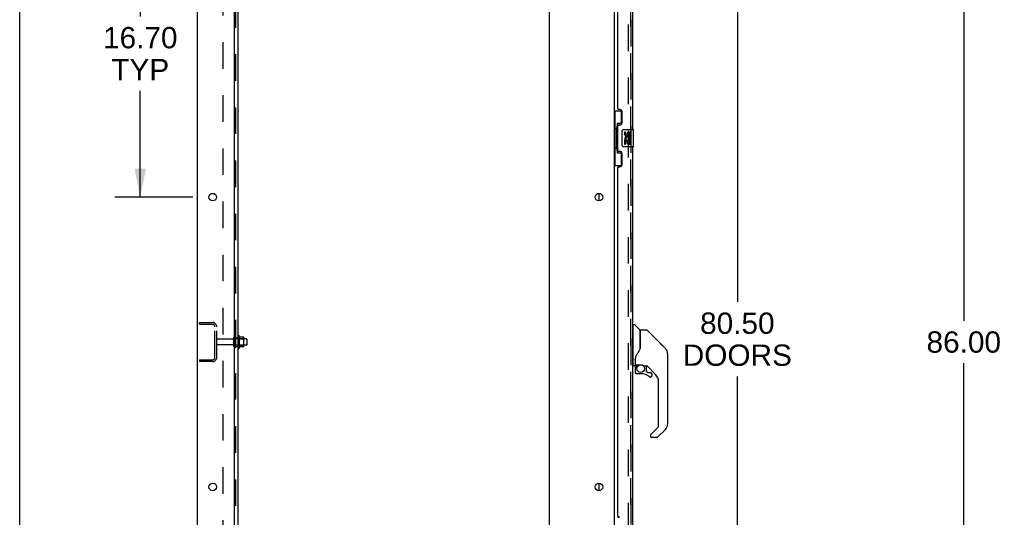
# Model space of a CAD drawing. Header units: inches. Extents: x 0 to 278, y 0 to 180.
# Tile 6 of 81: x 0 to 57, y 82 to 110. Entities that reach past the tile are written whole.
import ezdxf

# ---------------------------------------------------------------- set-up
doc = ezdxf.new("R2010")
doc.units = ezdxf.units.IN
doc.header["$LTSCALE"] = 15.310625
doc.header["$MEASUREMENT"] = 0
doc.linetypes.add('HIDDEN', pattern=[0.2, 0.1, -0.1])
doc.layers.get('0').update_dxf_attribs({"linetype": 'CONTINUOUS'})
for name, color, linetype in [('DEFAULT_2', 8, 'HIDDEN'), ('DIMENSIONS', 7, 'CONTINUOUS'), ('LEFTHAND_DOOR_ASSEMBLY', 7, 'CONTINUOUS'), ('RIGHTHAND_DOOR_ASSEMBLY', 7, 'CONTINUOUS'), ('SUBPANEL', 7, 'CONTINUOUS')]:
    doc.layers.add(name, color=color, linetype=linetype)
doc.styles.get("Standard").update_dxf_attribs({"font": 'arial.ttf'})
doc.dimstyles.new('DIMSTYLE_1', dxfattribs={"dimtxt": 1.228125, "dimasz": 1.6375, "dimexe": 0.09, "dimexo": 0.07, "dimgap": 0.0375, "dimtad": 0, "dimtih": 1, "dimtoh": 1, "dimzin": 4, "dimdsep": 46, "dimtxsty": 'Standard', "dimblk": '_FILLED', "dimblk1": '_FILLED', "dimblk2": '_FILLED', "dimcen": 0.09, "dimadec": 3, "dimazin": 1, "dimtfac": 1, "dimtdec": 3, "dimtofl": 0, "dimtmove": 0, "dimatfit": 3, "dimldrblk": '_FILLED', "dimfxl": 0, "dimtolj": 1, "dimtzin": 4, "dimarcsym": 0})

# ---------------------------------------------------------------- blocks, each defined once
blk = doc.blocks.new('_FILLED')
at = {"color": 0, "linetype": 'ByBlock'}
blk.add_solid([(0, 0), (-1, 0.2), (-1, -0.2)], dxfattribs=at)
blk = doc.blocks.new('*D7')
at = {"layer": 'DIMENSIONS', "color": 2, "linetype": 'Continuous'}
for p, q in [((36.209, 132.076), (42.824, 132.076)), ((41.35, 132.076), (41.35, 94.139)), ((41.35, 51.576), (41.35, 89.84)), ((36.209, 51.576), (42.824, 51.576))]:
    blk.add_line(p, q, dxfattribs=at)
at = {"layer": 'DIMENSIONS', "color": 2, "linetype": 'Continuous', "xscale": 1.6375, "yscale": 1.6375, "zscale": 1.6375}
for p, rotation in [((41.35, 132.076), 90), ((41.35, 51.576), 270)]:
    blk.add_blockref('_FILLED', p, dxfattribs=dict(at, rotation=rotation))
at = {"layer": 'DIMENSIONS', "color": 2, "linetype": 'Continuous', "insert": (41.35, 93.525), "char_height": 1.2281, "width": 6.28216, "attachment_point": 2, "line_spacing_factor": 0.9}
blk.add_mtext('80.50\\PDOORS', dxfattribs=at)
blk = doc.blocks.new('*D9')
at = {"layer": 'DIMENSIONS', "color": 2, "linetype": 'Continuous'}
for p, q in [((10.251, 69.749), (6.976, 69.749)), ((12.376, 69.749), (15.596, 69.749))]:
    blk.add_line(p, q, dxfattribs=at)
at = {"layer": 'DIMENSIONS', "color": 2, "linetype": 'Continuous', "xscale": 1.6375, "yscale": 1.6375, "zscale": 1.6375}
blk.add_blockref('_FILLED', (10.251, 69.749), dxfattribs=at)
at = {"layer": 'DIMENSIONS', "color": 2, "linetype": 'Continuous', "xscale": 1.6375, "yscale": 1.6375, "zscale": 1.6375, "rotation": 180}
blk.add_blockref('_FILLED', (12.376, 69.749), dxfattribs=at)
at = {"layer": 'DIMENSIONS', "color": 2, "linetype": 'Continuous', "insert": (16.21, 70.363), "char_height": 1.2281, "width": 3.3374, "attachment_point": 1, "line_spacing_factor": 0.9}
blk.add_mtext('2.13', dxfattribs=at)
blk = doc.blocks.new('*D11')
at = {"layer": 'DIMENSIONS', "color": 2, "linetype": 'Continuous'}
for p, q in [((9.98, 116.876), (5.474, 116.876)), ((6.948, 116.876), (6.948, 110.597)), ((6.948, 100.176), (6.948, 106.299)), ((9.98, 100.176), (5.474, 100.176))]:
    blk.add_line(p, q, dxfattribs=at)
at = {"layer": 'DIMENSIONS', "color": 2, "linetype": 'Continuous', "xscale": 1.6375, "yscale": 1.6375, "zscale": 1.6375}
for p, rotation in [((6.948, 116.876), 90), ((6.948, 100.176), 270)]:
    blk.add_blockref('_FILLED', p, dxfattribs=dict(at, rotation=rotation))
at = {"layer": 'DIMENSIONS', "color": 2, "linetype": 'Continuous', "insert": (6.948, 109.983), "char_height": 1.2281, "width": 4.29159, "attachment_point": 2, "line_spacing_factor": 0.9}
blk.add_mtext('16.70\\PTYP', dxfattribs=at)
blk = doc.blocks.new('*D21')
at = {"layer": 'DIMENSIONS', "color": 2, "linetype": 'Continuous'}
for p, q in [((56.663, 134.826), (52.923, 134.826)), ((54.397, 134.826), (54.397, 93.054)), ((54.397, 48.826), (54.397, 90.598)), ((56.663, 48.826), (52.923, 48.826))]:
    blk.add_line(p, q, dxfattribs=at)
at = {"layer": 'DIMENSIONS', "color": 2, "linetype": 'Continuous', "xscale": 1.6375, "yscale": 1.6375, "zscale": 1.6375}
for p, rotation in [((54.397, 134.826), 90), ((54.397, 48.826), 270)]:
    blk.add_blockref('_FILLED', p, dxfattribs=dict(at, rotation=rotation))
at = {"layer": 'DIMENSIONS', "color": 2, "linetype": 'Continuous', "insert": (54.397, 92.44), "char_height": 1.2281, "width": 4.29159, "attachment_point": 2, "line_spacing_factor": 0.9}
blk.add_mtext('86.00', dxfattribs=at)

msp = doc.modelspace()

# ---------------------------------------------------------------- linework, layer by layer
at = {"color": 7, "linetype": 'Continuous'}
for p, q in [((0, 0), (0, 180.125)), ((33.397, 99.958), (33.397, 100.393)), ((12.65, 92.182), (12.65, 91.47)), ((12.906, 92.103), (12.678, 92.103)), ((12.916, 91.57), (12.916, 92.081)), ((13.05, 92.013), (12.916, 92.013)), ((13.08, 91.983), (13.08, 91.668)), ((12.906, 91.548), (12.678, 91.548)), ((13.05, 91.638), (12.916, 91.638)), ((33.397, 83.258), (33.397, 83.693))]:
    msp.add_line(p, q, dxfattribs=at)
at = {"color": 3, "linetype": 'Continuous'}
for p, q in [((10.251, 48.93), (10.251, 134.722)), ((12.376, 50.951), (12.376, 131.326)), ((30.501, 131.326), (30.501, 50.951)), ((34.251, 131.378), (34.251, 52.274))]:
    msp.add_line(p, q, dxfattribs=at)
for centre in [(11.126, 100.176), (33.376, 100.176), (11.126, 83.476), (33.376, 83.476)]:
    msp.add_circle(centre, 0.219, dxfattribs=at)
at = {"color": 7, "linetype": 'Continuous'}
for centre, radius, start, end in [((12.618, 92.16), 0.0384, 34.4497, 180), ((12.05, 91.826), 0.698, 23.9679, 30.6631), ((12.697, 92.113), 0.01, 203.9679, 270), ((12.906, 92.093), 0.01, 5.1938, 90), ((12.775, 92.081), 0.141, 0, 5.2081), ((13.05, 91.983), 0.03, 360, 90), ((12.618, 91.492), 0.0384, 180, 325.5503), ((12.05, 91.826), 0.698, 329.3369, 336.0321), ((12.697, 91.538), 0.01, 90, 156.0321), ((12.906, 91.558), 0.01, 270, 354.8062), ((12.775, 91.57), 0.141, 354.7919, 360), ((13.05, 91.668), 0.03, 270, 0)]:
    msp.add_arc(centre, radius, start, end, dxfattribs=at)
at = {"layer": 'DEFAULT_2', "color": 8, "linetype": 'HIDDEN'}
for p, q in [((35.064, 131.56), (35.064, 52.091)), ((10.355, 92.847), (10.355, 92.951)), ((10.355, 92.951), (11.109, 92.951)), ((10.355, 92.847), (11.109, 92.847)), ((11.251, 90.947), (11.251, 92.704)), ((11.355, 90.947), (11.355, 92.704)), ((12.283, 91.991), (11.385, 91.991)), ((12.345, 91.568), (12.345, 92.083)), ((12.455, 91.568), (12.455, 92.083)), ((12.916, 92.013), (12.455, 92.013)), ((12.58, 92.16), (12.58, 91.492)), ((12.6, 92.009), (12.58, 92.029)), ((12.6, 92.009), (12.6, 91.642)), ((12.6, 92.009), (12.896, 92.009)), ((12.896, 92.009), (12.916, 92.029)), ((12.896, 92.009), (12.896, 91.642)), ((12.283, 91.661), (11.385, 91.661)), ((12.916, 91.638), (12.455, 91.638)), ((12.6, 91.642), (12.58, 91.622)), ((12.6, 91.642), (12.896, 91.642)), ((12.896, 91.642), (12.916, 91.622)), ((10.355, 90.805), (10.355, 90.701)), ((10.355, 90.805), (11.109, 90.805)), ((11.109, 90.701), (10.355, 90.701))]:
    msp.add_line(p, q, dxfattribs=at)
for centre, radius, start, end in [((11.109, 92.704), 0.246, 0, 90), ((11.109, 92.704), 0.142, 0, 90), ((11.385, 91.961), 0.03, 90, 180), ((12.283, 92.053), 0.0625, 270, 360), ((12.4, 92.083), 0.055, 360, 180), ((11.385, 91.691), 0.03, 180, 270), ((12.283, 91.598), 0.0625, 0, 90), ((12.4, 91.568), 0.055, 180, 0), ((11.109, 90.947), 0.246, 270, 360), ((11.109, 90.947), 0.142, 270, 360)]:
    msp.add_arc(centre, radius, start, end, dxfattribs=at)
at = {"layer": 'LEFTHAND_DOOR_ASSEMBLY', "color": 8, "linetype": 'HIDDEN'}
msp.add_line((35.205, 51.822), (35.205, 131.829), dxfattribs=at)
at = {"layer": 'LEFTHAND_DOOR_ASSEMBLY', "color": 3, "linetype": 'Continuous'}
for p, q in [((35.309, 126.576), (35.309, 104.076)), ((34.455, 105.283), (34.455, 125.368)), ((34.575, 105.223), (34.515, 105.223)), ((34.705, 104.473), (34.705, 105.093)), ((34.455, 102.868), (34.455, 104.283)), ((34.515, 104.343), (34.575, 104.343)), ((34.575, 102.808), (34.515, 102.808)), ((35.309, 103.076), (35.309, 80.576)), ((34.705, 102.058), (34.705, 102.678)), ((34.455, 81.783), (34.455, 101.868)), ((34.515, 101.928), (34.575, 101.928)), ((34.575, 81.723), (34.515, 81.723))]:
    msp.add_line(p, q, dxfattribs=at)
at = {"layer": 'LEFTHAND_DOOR_ASSEMBLY', "color": 7, "linetype": 'Continuous'}
for p, q in [((34.251, 105.151), (34.692, 105.151)), ((34.29, 105.151), (34.29, 104.126)), ((34.655, 105.151), (34.655, 104.371)), ((34.428, 104.416), (34.428, 102.736)), ((34.655, 104.416), (34.428, 104.416)), ((34.268, 104.126), (34.268, 103.026)), ((34.268, 104.126), (34.391, 104.126)), ((34.391, 104.156), (34.391, 104.176)), ((34.391, 103.026), (34.391, 104.126)), ((34.714, 103.176), (34.714, 103.976)), ((34.814, 104.076), (35.354, 104.076)), ((34.852, 103.922), (34.852, 103.785)), ((34.915, 103.922), (34.852, 103.922)), ((34.915, 103.785), (34.915, 103.922)), ((34.98, 103.848), (34.98, 103.779)), ((35.04, 103.785), (35.04, 103.827)), ((35.103, 103.827), (35.103, 103.691)), ((35.166, 103.691), (35.166, 103.827)), ((35.369, 103.091), (35.369, 104.061)), ((34.852, 103.46), (34.852, 103.23)), ((34.87, 103.46), (34.852, 103.46)), ((34.904, 103.46), (34.932, 103.479)), ((34.904, 103.46), (35.166, 103.46)), ((34.915, 103.23), (34.915, 103.397)), ((34.915, 103.397), (34.98, 103.397)), ((34.98, 103.397), (34.98, 103.261)), ((34.98, 103.261), (35.04, 103.261)), ((35.04, 103.261), (35.04, 103.397)), ((35.04, 103.397), (35.103, 103.397)), ((35.095, 103.496), (35.153, 103.471)), ((35.103, 103.691), (35.166, 103.691)), ((35.103, 103.397), (35.103, 103.23)), ((35.166, 103.23), (35.166, 103.46)), ((34.268, 103.026), (34.391, 103.026)), ((34.29, 103.026), (34.29, 102.001)), ((34.391, 102.975), (34.391, 102.995)), ((34.428, 102.736), (34.655, 102.736)), ((34.655, 102.781), (34.655, 102.001)), ((35.354, 103.076), (34.814, 103.076)), ((34.852, 103.23), (34.915, 103.23)), ((35.103, 103.23), (35.166, 103.23)), ((34.251, 102.001), (34.692, 102.001)), ((35.348, 92.771), (35.309, 92.771)), ((35.348, 90.456), (35.348, 92.822)), ((35.356, 92.83), (35.411, 92.83)), ((35.734, 92.523), (35.439, 92.818)), ((35.742, 92.502), (35.742, 91.451)), ((35.75, 91.463), (35.75, 92.507)), ((36.111, 92.515), (35.758, 92.515)), ((36.167, 92.492), (37.21, 91.449)), ((35.75, 91.471), (35.729, 91.414)), ((36.904, 91.754), (36.904, 91.754)), ((37.21, 91.448), (36.91, 91.749)), ((37.277, 91.359), (37.277, 91.359)), ((35.467, 90.896), (35.467, 90.888)), ((35.467, 90.888), (35.467, 90.487)), ((35.467, 90.811), (35.468, 90.818)), ((35.467, 90.804), (35.467, 90.811)), ((35.468, 90.818), (35.469, 90.824)), ((35.469, 90.824), (35.47, 90.831)), ((35.47, 90.831), (35.471, 90.837)), ((35.475, 90.919), (35.474, 90.894)), ((35.474, 90.539), (35.474, 90.894)), ((37.325, 91.171), (37.325, 87.068)), ((35.348, 90.507), (35.309, 90.507)), ((35.427, 90.448), (35.356, 90.448)), ((35.471, 90.315), (35.471, 90.077)), ((35.473, 90.315), (35.482, 90.315)), ((35.494, 90.519), (35.789, 90.519)), ((35.593, 90.519), (35.528, 90.454)), ((35.534, 90.448), (35.532, 90.45)), ((35.536, 90.446), (35.534, 90.448)), ((35.986, 90.448), (36.062, 90.448)), ((36.1, 90.444), (36.1, 90.161)), ((36.64, 89.951), (36.145, 90.447)), ((35.482, 90.077), (35.473, 90.077)), ((35.785, 89.998), (35.549, 89.998)), ((36.104, 90.152), (36.176, 90.081)), ((36.184, 90.077), (36.337, 90.077)), ((36.345, 89.803), (36.337, 89.802)), ((36.413, 89.879), (36.405, 89.879)), ((36.413, 89.879), (36.413, 89.87)), ((36.415, 89.998), (36.415, 89.879)), ((36.813, 86.982), (36.813, 89.534)), ((36.359, 86.495), (36.79, 86.926)), ((36.341, 86.453), (36.341, 86.393)), ((36.702, 86.314), (36.419, 86.314)), ((37.21, 86.789), (36.757, 86.337))]:
    msp.add_line(p, q, dxfattribs=at)
for points in [[(34.428, 104.392), (34.428, 104.389), (34.429, 104.385), (34.43, 104.381), (34.431, 104.377), (34.433, 104.372), (34.435, 104.367), (34.437, 104.361), (34.44, 104.355), (34.444, 104.349), (34.447, 104.342), (34.452, 104.335), (34.456, 104.327), (34.462, 104.318), (34.464, 104.315)], [(34.714, 103.976), (34.714, 103.982), (34.715, 103.988), (34.716, 103.994), (34.717, 104), (34.719, 104.006), (34.721, 104.012)], [(34.464, 102.837), (34.462, 102.833), (34.456, 102.825), (34.452, 102.817), (34.447, 102.81), (34.444, 102.803), (34.44, 102.796), (34.437, 102.79), (34.435, 102.785), (34.433, 102.78), (34.431, 102.775), (34.43, 102.771), (34.429, 102.767), (34.428, 102.763), (34.428, 102.759)], [(34.721, 103.14), (34.719, 103.145), (34.717, 103.151), (34.716, 103.157), (34.715, 103.163), (34.714, 103.169), (34.714, 103.176)], [(36.167, 92.492), (36.159, 92.498), (36.151, 92.504), (36.141, 92.509), (36.132, 92.512), (36.121, 92.514), (36.111, 92.515)], [(35.729, 91.414), (35.698, 91.345), (35.662, 91.275), (35.62, 91.203), (35.573, 91.13), (35.528, 91.065)], [(35.742, 91.639), (35.744, 91.638), (35.746, 91.637), (35.748, 91.636), (35.749, 91.634), (35.75, 91.633), (35.75, 91.632)], [(37.317, 91.248), (37.31, 91.278), (37.296, 91.318), (37.278, 91.356), (37.256, 91.392), (37.231, 91.425), (37.21, 91.448)], [(35.471, 90.837), (35.472, 90.841), (35.473, 90.844), (35.474, 90.848), (35.474, 90.849)], [(35.528, 91.065), (35.517, 91.048), (35.502, 91.02), (35.489, 90.988), (35.48, 90.953), (35.475, 90.919)], [(35.473, 90.315), (35.473, 90.33), (35.475, 90.345), (35.478, 90.36), (35.482, 90.375), (35.488, 90.389), (35.494, 90.403), (35.501, 90.416), (35.51, 90.429), (35.519, 90.441), (35.53, 90.452)], [(35.536, 90.446), (35.526, 90.435), (35.517, 90.424), (35.509, 90.412), (35.502, 90.399), (35.496, 90.386), (35.491, 90.372), (35.487, 90.358), (35.484, 90.344), (35.482, 90.329), (35.482, 90.315)], [(35.532, 90.45), (35.531, 90.451), (35.53, 90.452), (35.53, 90.452), (35.53, 90.452)], [(35.789, 90.519), (35.793, 90.519), (35.806, 90.519), (35.82, 90.517), (35.833, 90.515), (35.845, 90.513), (35.857, 90.51), (35.869, 90.507), (35.879, 90.503), (35.889, 90.499), (35.898, 90.495), (35.907, 90.491), (35.915, 90.487), (35.922, 90.483), (35.929, 90.479), (35.935, 90.475), (35.941, 90.472), (35.946, 90.468), (35.951, 90.465), (35.959, 90.46)], [(35.959, 90.46), (35.962, 90.458), (35.965, 90.456), (35.968, 90.454), (35.971, 90.452), (35.974, 90.451), (35.977, 90.45), (35.98, 90.449), (35.984, 90.448)], [(35.549, 90.001), (35.541, 90.001), (35.532, 90.002), (35.524, 90.005), (35.516, 90.008), (35.509, 90.012), (35.502, 90.017), (35.495, 90.023), (35.489, 90.029), (35.484, 90.036), (35.48, 90.044), (35.477, 90.052), (35.475, 90.06), (35.473, 90.069), (35.473, 90.077)], [(35.482, 90.077), (35.482, 90.069), (35.483, 90.062), (35.486, 90.055), (35.489, 90.048), (35.492, 90.041), (35.497, 90.035), (35.502, 90.029), (35.507, 90.024), (35.513, 90.02), (35.52, 90.016), (35.527, 90.013), (35.534, 90.011), (35.542, 90.01), (35.549, 90.009)], [(35.549, 90.001), (35.549, 90.001), (35.549, 90.001), (35.549, 90.002), (35.549, 90.003), (35.549, 90.004), (35.549, 90.006), (35.549, 90.009)], [(36.337, 89.802), (36.328, 89.803), (36.319, 89.804), (36.311, 89.807), (36.303, 89.81), (36.295, 89.815), (36.288, 89.82)], [(36.294, 89.827), (36.3, 89.822), (36.307, 89.818), (36.314, 89.815), (36.321, 89.813), (36.328, 89.812), (36.336, 89.811), (36.344, 89.812), (36.351, 89.813), (36.359, 89.815), (36.366, 89.818), (36.372, 89.821), (36.379, 89.826), (36.384, 89.831), (36.39, 89.836), (36.394, 89.843), (36.398, 89.849), (36.401, 89.856), (36.403, 89.864), (36.404, 89.871), (36.405, 89.879)], [(36.413, 89.87), (36.411, 89.862), (36.409, 89.854), (36.406, 89.846), (36.402, 89.838), (36.397, 89.831), (36.391, 89.825), (36.385, 89.819), (36.377, 89.814), (36.37, 89.81), (36.362, 89.807), (36.354, 89.804), (36.345, 89.803)], [(36.359, 86.495), (36.358, 86.494), (36.357, 86.493), (36.356, 86.492), (36.355, 86.491), (36.354, 86.491), (36.354, 86.49)]]:
    msp.add_lwpolyline(points, dxfattribs=at)
msp.add_circle((35.785, 90.294), 0.217, dxfattribs=at)
at = {"layer": 'LEFTHAND_DOOR_ASSEMBLY', "color": 3, "linetype": 'Continuous'}
for centre, radius, start, end in [((34.515, 105.283), 0.06, 180, 270), ((34.575, 105.093), 0.13, 0, 90), ((34.575, 104.473), 0.13, 270, 360), ((34.515, 104.283), 0.06, 90, 180), ((34.515, 102.868), 0.06, 180, 270), ((34.575, 102.678), 0.13, 0, 90), ((34.515, 101.868), 0.06, 90, 180), ((34.575, 102.058), 0.13, 270, 360), ((34.515, 81.783), 0.06, 180, 270)]:
    msp.add_arc(centre, radius, start, end, dxfattribs=at)
at = {"layer": 'LEFTHAND_DOOR_ASSEMBLY', "color": 7, "linetype": 'Continuous'}
for centre, radius, start, end in [((34.814, 103.976), 0.1, 90, 158.7946), ((35.072, 103.827), 0.0943, 68.6999, 167.4338), ((35.072, 103.827), 0.0314, 0, 180.0485), ((35.072, 103.827), 0.0943, 0, 68.6704), ((35.354, 104.061), 0.015, 0, 90), ((35.006, 103.534), 0.154, 161.4199, 206.1963), ((34.946, 103.785), 0.0943, 180, 360), ((35.009, 103.534), 0.157, 336.5966, 161.8791), ((35.009, 103.534), 0.157, 205.737, 207.8532), ((34.946, 103.785), 0.0314, 180, 261.2295), ((35.009, 103.534), 0.0943, 336.5966, 215.1122), ((34.945, 103.79), 0.0362, 263.4285, 341.7628), ((34.814, 103.176), 0.1, 201.205, 270), ((35.354, 103.091), 0.015, 270, 360), ((35.356, 92.822), 0.00787, 90, 180), ((35.411, 92.79), 0.0394, 45, 90), ((35.713, 92.502), 0.0295, 0, 45), ((35.758, 92.507), 0.00787, 90, 180), ((35.73, 92.333), 0.0197, 306.994, 360), ((36.931, 91.171), 0.394, 20.9479, 45), ((36.931, 91.171), 0.394, 0, 11.2904), ((35.356, 90.456), 0.00787, 180, 270), ((35.427, 90.487), 0.0394, 270, 360), ((35.667, 90.315), 0.197, 135, 180), ((35.494, 90.539), 0.0197, 180, 270), ((36.062, 90.251), 0.197, 50.6498, 90), ((35.549, 90.077), 0.0787, 180, 270), ((35.785, 89.211), 0.787, 50.4788, 90), ((36.112, 90.161), 0.0118, 180, 225), ((36.184, 90.089), 0.0118, 225, 270), ((36.337, 89.879), 0.0787, 230.4788, 360), ((36.337, 89.998), 0.0787, 0, 90), ((36.222, 89.534), 0.591, 0, 45), ((36.734, 86.982), 0.0787, 315, 360), ((36.931, 87.068), 0.394, 315, 360), ((36.4, 86.453), 0.0591, 141.1326, 180), ((36.419, 86.393), 0.0787, 180, 270), ((36.702, 86.393), 0.0787, 270, 315)]:
    msp.add_arc(centre, radius, start, end, dxfattribs=at)
for centre, start_param, end_param in [((34.495, 104.166), 0.699287, 1.51401), ((34.495, 104.166), -4.655602, -3.84088), ((34.495, 102.985), 0.699287, 1.51401), ((34.495, 102.985), -4.655602, -3.84088)]:
    msp.add_ellipse(centre, major_axis=(0, 0.18), ratio=0.579493, start_param=start_param, end_param=end_param, dxfattribs=at)
at = {"layer": 'RIGHTHAND_DOOR_ASSEMBLY', "color": 8, "linetype": 'HIDDEN'}
msp.add_line((35.205, 131.829), (35.205, 51.822), dxfattribs=at)
at = {"layer": 'SUBPANEL', "color": 3, "linetype": 'Continuous'}
msp.add_line((12.58, 52.982), (12.58, 130.669), dxfattribs=at)
at = {"layer": 'SUBPANEL', "color": 8, "linetype": 'HIDDEN'}
for p, q in [((12.455, 54.822), (12.455, 128.83)), ((11.705, 124.419), (11.705, 59.232)), ((12.455, 92.076), (12.58, 92.076)), ((12.455, 91.576), (12.58, 91.576))]:
    msp.add_line(p, q, dxfattribs=at)

# ---------------------------------------------------------------- dimensions: what is measured, and where the dimension line sits
at = {"layer": 'DIMENSIONS', "color": 2, "linetype": 'Continuous'}
dim = msp.add_linear_dim(base=(12.37609081, 69.748659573), p1=(10.25109081, 134.681732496), p2=(12.37609081, 50.950732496), dimstyle='DIMSTYLE_1', dxfattribs=at)
dim.commit()
dim.dimension.update_dxf_attribs({"geometry": '*D9', "text_midpoint": (17.86354465, 69.741813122), "dimtype": 160})
dim = msp.add_linear_dim(base=(54.397, 134.826), p1=(56.733, 48.826), p2=(56.733, 134.826), angle=90, dimstyle='DIMSTYLE_1', dxfattribs=at)
dim.commit()
dim.dimension.update_dxf_attribs({"geometry": '*D21', "text_midpoint": (54.39, 91.819), "dimtype": 160})
for base, p1, p2, text, picture, middle in [((41.35, 51.576), (36.139, 132.076), (36.139, 51.576), '<>\\PDOORS', '*D7', (41.35, 91.99)), ((6.948, 100.176), (10.05, 116.876), (10.05, 100.176), '<>\\PTYP', '*D11', (6.948, 108.448))]:
    dim = msp.add_linear_dim(base=base, p1=p1, p2=p2, angle=270, text=text, dimstyle='DIMSTYLE_1', dxfattribs=at)
    dim.commit()
    dim.dimension.update_dxf_attribs({"geometry": picture, "text_midpoint": middle, "dimtype": 160})

doc.saveas('drawing.dxf')
